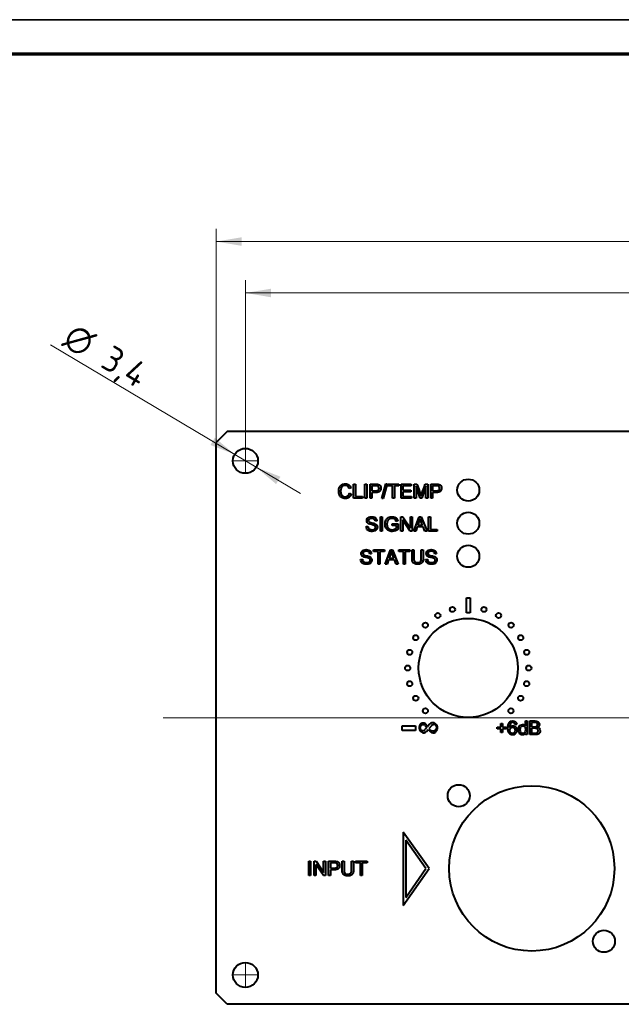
# Model space of a CAD drawing. Header units: millimetres. Extents: x 1 to 420, y -2 to 296.
# Tile 10 of 16: x 175 to 257, y 162 to 296. Entities that reach past the tile are written whole.
import ezdxf
from ezdxf.enums import TextEntityAlignment as Align
from ezdxf.lldxf.tags import DXFTag

# ---------------------------------------------------------------- set-up
doc = ezdxf.new("R2010")
doc.units = ezdxf.units.MM
for name, color, linetype in [('_Translation', 7, 'Continuous'), ('Default', 7, 'Continuous'), ('DV1_Default', 7, 'Continuous'), ('ME001036.00.04', 7, 'Continuous'), ('ME001037.00.00', 7, 'Continuous'), ('Predefinito', 7, 'Continuous')]:
    doc.layers.add(name, color=color, linetype=linetype)
doc.styles.add('SEACAD_Solid_Edge_ISO', font='txt')
doc.styles.add('SEACAD_Solid_Edge_ISO1_SymbolsI', font='semeci1.ttf')
doc.styles.add('SEACAD_Solid_Edge_ISOI', font='seisoi.ttf')
tags = doc.linetypes.add('CENTER2', pattern=[28.575, 19.05, -3.175, 3.175, -3.175]).pattern_tags.tags
tags[10:11] = [DXFTag(74, 4), DXFTag(75, 0), DXFTag(340, '0'), DXFTag(46, 0.0), DXFTag(50, 0.0), DXFTag(44, 0.0), DXFTag(45, 0.0)]
tags[8:9] = [DXFTag(74, 4), DXFTag(75, 0), DXFTag(340, '0'), DXFTag(46, 0.0), DXFTag(50, 0.0), DXFTag(44, 0.0), DXFTag(45, 0.0)]
tags[6:7] = [DXFTag(74, 4), DXFTag(75, 0), DXFTag(340, '0'), DXFTag(46, 0.0), DXFTag(50, 0.0), DXFTag(44, 0.0), DXFTag(45, 0.0)]
tags[4:5] = [DXFTag(74, 4), DXFTag(75, 0), DXFTag(340, '0'), DXFTag(46, 0.0), DXFTag(50, 0.0), DXFTag(44, 0.0), DXFTag(45, 0.0)]
doc.dimstyles.new('ISO', dxfattribs={"dimtxt": 3.5, "dimasz": 3.5, "dimexe": 1.75, "dimexo": 0, "dimgap": 0.875, "dimtad": 1, "dimtxsty": 'SEACAD_Solid_Edge_ISO', "dimblk1": '_SE_FILLED', "dimblk2": '_SE_FILLED', "dimsah": 1, "dimcen": 1.75, "dimadec": 1, "dimazin": 0, "dimtfac": 0.5, "dimtdec": 3, "dimtmove": 0, "dimatfit": 3, "dimfxl": 1, "dimarcsym": 0})

# ---------------------------------------------------------------- blocks, each defined once
blk = doc.blocks.new('SE')
at = {"layer": 'DV1_Default', "color": 7, "linetype": 'CENTER2', "lineweight": 18}
for p, q in [((205.46, 237.94), (205.46, 234.44)), ((207.21, 236.19), (203.71, 236.19)), ((194.27, 201.19), (331.97, 201.19)), ((205.46, 167.94), (205.46, 164.44)), ((207.21, 166.19), (203.71, 166.19))]:
    blk.add_line(p, q, dxfattribs=at)
at = {"layer": 'ME001036.00.04', "color": 7, "linetype": 'Continuous', "lineweight": 40}
for p, q in [((202.96, 240.19), (201.46, 238.69)), ((325.96, 240.19), (202.96, 240.19)), ((201.46, 163.69), (201.46, 238.69)), ((202.96, 162.19), (201.46, 163.69)), ((325.96, 162.19), (202.96, 162.19))]:
    blk.add_line(p, q, dxfattribs=at)
for centre, radius in [((205.46, 236.19), 1.7), ((235.8, 232.2), 1.5), ((235.8, 227.7), 1.5), ((235.8, 223.2), 1.5), ((235.8, 207.99), 6.75), ((234.51, 190.59), 1.5), ((244.46, 180.69), 11.25), ((254.28, 170.77), 1.5), ((205.46, 166.19), 1.7)]:
    blk.add_circle(centre, radius, dxfattribs=at)
at = {"layer": 'ME001037.00.00', "color": 7, "linetype": 'Continuous', "lineweight": 40}
for p, q in [((219.84, 232.5), (219.59, 232.44)), ((220.18, 231.09), (220.18, 233.03)), ((220.18, 233.03), (220.43, 233.03)), ((220.43, 233.03), (220.43, 231.32)), ((221.73, 231.09), (221.73, 233.03)), ((221.73, 233.03), (221.99, 233.03)), ((221.99, 233.03), (221.99, 231.09)), ((222.44, 231.09), (222.44, 233.03)), ((222.69, 232.8), (222.69, 232.11)), ((224.03, 231.06), (224.59, 233.06)), ((224.78, 233.06), (224.23, 231.06)), ((224.59, 233.06), (224.78, 233.06)), ((224.85, 232.8), (224.85, 233.03)), ((224.85, 233.03), (226.37, 233.03)), ((225.48, 232.8), (224.85, 232.8)), ((225.48, 231.09), (225.48, 232.8)), ((226.37, 232.8), (225.74, 232.8)), ((225.74, 232.8), (225.74, 231.09)), ((226.37, 233.03), (226.37, 232.8)), ((226.65, 231.09), (226.65, 233.03)), ((226.65, 233.03), (228.05, 233.03)), ((228.05, 232.8), (226.91, 232.8)), ((226.91, 232.8), (226.91, 232.21)), ((226.91, 232.21), (227.97, 232.21)), ((227.97, 231.98), (226.91, 231.98)), ((226.91, 231.98), (226.91, 231.32)), ((227.97, 232.21), (227.97, 231.98)), ((228.05, 233.03), (228.05, 232.8)), ((228.44, 231.09), (228.44, 233.03)), ((228.44, 233.03), (228.82, 233.03)), ((229.25, 231.09), (228.69, 232.74)), ((228.69, 232.74), (228.69, 231.09)), ((230.04, 232.72), (229.47, 231.09)), ((229.95, 233.03), (230.29, 233.03)), ((230.04, 231.09), (230.04, 232.72)), ((230.29, 233.03), (230.29, 231.09)), ((230.7, 231.09), (230.7, 233.03)), ((230.95, 232.8), (230.95, 232.11)), ((219.61, 231.77), (219.87, 231.71)), ((221.39, 231.09), (220.18, 231.09)), ((220.43, 231.32), (221.39, 231.32)), ((221.39, 231.32), (221.39, 231.09)), ((221.99, 231.09), (221.73, 231.09)), ((222.69, 231.09), (222.44, 231.09)), ((222.69, 231.88), (222.69, 231.09)), ((224.23, 231.06), (224.03, 231.06)), ((225.74, 231.09), (225.48, 231.09)), ((228.09, 231.09), (226.65, 231.09)), ((226.91, 231.32), (228.09, 231.32)), ((228.09, 231.32), (228.09, 231.09)), ((228.69, 231.09), (228.44, 231.09)), ((229.47, 231.09), (229.25, 231.09)), ((230.29, 231.09), (230.04, 231.09)), ((230.95, 231.09), (230.7, 231.09)), ((230.95, 231.88), (230.95, 231.09)), ((223.37, 228), (223.13, 227.99)), ((223.83, 226.61), (223.83, 228.55)), ((223.83, 228.55), (224.08, 228.55)), ((224.08, 228.55), (224.08, 226.61)), ((226.23, 228.01), (226, 227.94)), ((226.63, 226.61), (226.63, 228.55)), ((226.63, 228.55), (226.9, 228.55)), ((227.9, 226.61), (226.88, 228.14)), ((226.88, 228.14), (226.88, 226.61)), ((226.9, 228.55), (227.92, 227.03)), ((227.92, 227.03), (227.92, 228.55)), ((227.92, 228.55), (228.16, 228.55)), ((228.16, 228.55), (228.16, 226.61)), ((228.38, 226.61), (229.12, 228.55)), ((229.12, 228.55), (229.4, 228.55)), ((229.4, 228.55), (230.19, 226.61)), ((230.39, 226.61), (230.39, 228.55)), ((230.39, 228.55), (230.64, 228.55)), ((230.64, 228.55), (230.64, 226.84)), ((221.9, 227.24), (222.14, 227.26)), ((224.08, 226.61), (223.83, 226.61)), ((225.44, 227.37), (225.44, 227.6)), ((225.44, 227.6), (226.26, 227.6)), ((226.01, 227.37), (225.44, 227.37)), ((226.01, 227.01), (226.01, 227.37)), ((226.26, 227.6), (226.26, 226.88)), ((226.88, 226.61), (226.63, 226.61)), ((228.16, 226.61), (227.9, 226.61)), ((228.65, 226.61), (228.38, 226.61)), ((228.86, 227.2), (228.65, 226.61)), ((229.67, 227.2), (228.86, 227.2)), ((228.94, 227.41), (229.59, 227.41)), ((229.9, 226.61), (229.67, 227.2)), ((230.19, 226.61), (229.9, 226.61)), ((231.59, 226.61), (230.39, 226.61)), ((230.64, 226.84), (231.59, 226.84)), ((231.59, 226.84), (231.59, 226.61)), ((222.89, 223.84), (222.89, 224.07)), ((222.89, 224.07), (224.42, 224.07)), ((224.42, 224.07), (224.42, 223.84)), ((224.47, 222.13), (225.21, 224.07)), ((225.21, 224.07), (225.5, 224.07)), ((225.5, 224.07), (226.28, 222.13)), ((226.34, 223.84), (226.34, 224.07)), ((226.34, 224.07), (227.87, 224.07)), ((227.87, 224.07), (227.87, 223.84)), ((228.15, 224.07), (228.4, 224.07)), ((229.41, 224.07), (229.66, 224.07)), ((221.14, 222.76), (221.39, 222.78)), ((222.62, 223.52), (222.38, 223.51)), ((223.53, 223.84), (222.89, 223.84)), ((223.53, 222.13), (223.53, 223.84)), ((224.42, 223.84), (223.78, 223.84)), ((223.78, 223.84), (223.78, 222.13)), ((224.95, 222.72), (224.74, 222.13)), ((225.77, 222.72), (224.95, 222.72)), ((225.03, 222.93), (225.68, 222.93)), ((225.99, 222.13), (225.77, 222.72)), ((226.98, 223.84), (226.34, 223.84)), ((226.98, 222.13), (226.98, 223.84)), ((227.87, 223.84), (227.23, 223.84)), ((227.23, 223.84), (227.23, 222.13)), ((230, 222.76), (230.24, 222.78)), ((231.48, 223.52), (231.24, 223.51)), ((223.78, 222.13), (223.53, 222.13)), ((224.74, 222.13), (224.47, 222.13)), ((226.28, 222.13), (225.99, 222.13)), ((227.23, 222.13), (226.98, 222.13)), ((235.55, 215.49), (235.55, 217.55)), ((235.55, 217.55), (236.07, 217.55)), ((236.07, 217.55), (236.07, 215.49)), ((236.07, 215.49), (235.55, 215.49)), ((226.81, 200.1), (228.64, 200.1)), ((226.81, 199.46), (226.81, 200.1)), ((228.64, 200.1), (228.64, 199.46)), ((229.91, 200.15), (230.18, 199.9)), ((230.18, 199.9), (229.95, 199.6)), ((230.25, 199.99), (230.04, 200.29)), ((230.48, 200.28), (230.25, 199.99)), ((230.8, 200.13), (230.42, 199.71)), ((239.72, 199.71), (239.72, 199.93)), ((239.72, 199.93), (240.24, 199.93)), ((240.24, 199.93), (240.24, 200.44)), ((240.24, 200.44), (240.45, 200.44)), ((240.45, 200.44), (240.45, 199.93)), ((240.45, 199.93), (240.96, 199.93)), ((240.96, 199.93), (240.96, 199.71)), ((242.4, 200.31), (242.17, 200.29)), ((243.59, 200.1), (243.59, 200.77)), ((243.59, 200.77), (243.81, 200.77)), ((243.81, 200.77), (243.81, 198.91)), ((244.19, 198.91), (244.19, 200.77)), ((244.43, 200.55), (244.43, 199.99)), ((244.43, 199.77), (244.43, 199.13)), ((228.64, 199.46), (226.81, 199.46)), ((230.1, 199.35), (230.36, 199.62)), ((230.36, 199.62), (230.63, 199.32)), ((240.24, 199.71), (239.72, 199.71)), ((240.24, 199.2), (240.24, 199.71)), ((240.45, 199.2), (240.24, 199.2)), ((240.96, 199.71), (240.45, 199.71)), ((240.45, 199.71), (240.45, 199.2)), ((243.6, 198.91), (243.6, 199.08)), ((243.81, 198.91), (243.6, 198.91)), ((230.46, 180.69), (226.94, 185.65)), ((226.94, 185.65), (226.94, 175.63)), ((227.29, 184.55), (227.29, 176.75)), ((230.03, 180.69), (227.29, 184.55)), ((214.08, 181.67), (214.34, 181.67)), ((214.08, 179.71), (214.08, 181.67)), ((214.34, 181.67), (214.34, 179.71)), ((214.8, 179.71), (214.8, 181.67)), ((214.8, 181.67), (215.07, 181.67)), ((216.09, 179.71), (215.05, 181.25)), ((215.05, 181.25), (215.05, 179.71)), ((215.07, 181.67), (216.11, 180.13)), ((216.11, 180.13), (216.11, 181.67)), ((216.11, 181.67), (216.36, 181.67)), ((216.36, 181.67), (216.36, 179.71)), ((216.79, 179.71), (216.79, 181.67)), ((217.05, 181.44), (217.05, 180.73)), ((218.63, 181.67), (218.89, 181.67)), ((219.92, 181.67), (220.18, 181.67)), ((220.46, 181.44), (220.46, 181.67)), ((220.46, 181.67), (222.02, 181.67)), ((221.11, 181.44), (220.46, 181.44)), ((221.11, 179.71), (221.11, 181.44)), ((222.02, 181.44), (221.37, 181.44)), ((221.37, 181.44), (221.37, 179.71)), ((222.02, 181.67), (222.02, 181.44)), ((214.34, 179.71), (214.08, 179.71)), ((215.05, 179.71), (214.8, 179.71)), ((216.36, 179.71), (216.09, 179.71)), ((217.05, 179.71), (216.79, 179.71)), ((217.05, 180.5), (217.05, 179.71)), ((221.37, 179.71), (221.11, 179.71)), ((226.94, 175.63), (230.46, 180.69)), ((227.29, 176.75), (230.03, 180.69))]:
    blk.add_line(p, q, dxfattribs=at)
for centre in [(233.65, 215.96), (237.94, 215.96), (231.66, 215.13), (239.93, 215.13), (229.96, 213.82), (241.64, 213.82), (228.65, 212.11), (242.95, 212.11), (227.83, 210.12), (243.77, 210.12), (227.55, 207.98), (244.05, 207.98), (227.83, 205.85), (243.76, 205.85), (228.66, 203.86), (242.94, 203.86), (229.97, 202.15), (241.62, 202.15)]:
    blk.add_circle(centre, 0.35, dxfattribs=at)
for centre, radius, start, end in [((229.82, 199.85), 0.699, 130.9303, 240.1995), ((229.63, 199.86), 0.402, 47.276, 321.023), ((229.66, 200.03), 0.462, 35.1435, 130.9303), ((230.97, 199.91), 0.622, 30.6813, 142.8355), ((231.11, 199.86), 0.415, 282.0444, 138.4094), ((230.87, 199.85), 0.737, 308.0832, 30.6813), ((229.72, 199.67), 0.499, 240.1995, 319.5064), ((231.03, 200.23), 0.8, 220.8776, 282.0444), ((231.01, 199.67), 0.515, 222.9012, 308.0832)]:
    blk.add_arc(centre, radius, start, end, dxfattribs=at)
for points, knots in [([(219.87, 231.71), (219.82, 231.5), (219.72, 231.34), (219.44, 231.12), (219.27, 231.06), (218.86, 231.06), (218.69, 231.1), (218.56, 231.19), (218.43, 231.27), (218.33, 231.4), (218.26, 231.56), (218.19, 231.72), (218.16, 231.89), (218.16, 232.28), (218.2, 232.45), (218.28, 232.6), (218.35, 232.75), (218.46, 232.87), (218.6, 232.94), (218.75, 233.02), (218.9, 233.06), (219.27, 233.06), (219.43, 233.01), (219.56, 232.91), (219.69, 232.81), (219.78, 232.68), (219.84, 232.5)], [0, 0, 0, 0, 0.104376, 0.104376, 0.208752, 0.208752, 0.317142, 0.317142, 0.317142, 0.409738, 0.409738, 0.409738, 0.508627, 0.508627, 0.616505, 0.616505, 0.616505, 0.708763, 0.708763, 0.708763, 0.799096, 0.799096, 0.902432, 0.902432, 0.902432, 1, 1, 1, 1]), ([(219.59, 232.44), (219.54, 232.58), (219.48, 232.68), (219.39, 232.75), (219.31, 232.81), (219.2, 232.84), (218.92, 232.84), (218.8, 232.81), (218.7, 232.74), (218.6, 232.67), (218.53, 232.57), (218.49, 232.45), (218.45, 232.33), (218.42, 232.21), (218.42, 231.91), (218.45, 231.77), (218.5, 231.65), (218.54, 231.52), (218.62, 231.43), (218.72, 231.37), (218.82, 231.31), (218.93, 231.28), (219.19, 231.28), (219.31, 231.32), (219.51, 231.49), (219.58, 231.61), (219.61, 231.77)], [0, 0, 0, 0, 0.096945, 0.096945, 0.096945, 0.187413, 0.187413, 0.290421, 0.290421, 0.290421, 0.385578, 0.385578, 0.385578, 0.479008, 0.479008, 0.599806, 0.599806, 0.599806, 0.694434, 0.694434, 0.694434, 0.783273, 0.783273, 0.891636, 0.891636, 1, 1, 1, 1]), ([(222.44, 233.03), (222.68, 233.03), (222.93, 233.03), (223.17, 233.03), (223.3, 233.03), (223.4, 233.02), (223.46, 233.01), (223.56, 233), (223.64, 232.97), (223.7, 232.92), (223.77, 232.88), (223.82, 232.81), (223.86, 232.73), (223.9, 232.65), (223.92, 232.57), (223.92, 232.3), (223.86, 232.17), (223.76, 232.05), (223.65, 231.94), (223.47, 231.88), (223.19, 231.88), (223.03, 231.88), (222.86, 231.88), (222.69, 231.88)], [0, 0, 0, 0, 0.216671, 0.216671, 0.216671, 0.304591, 0.304591, 0.304591, 0.381079, 0.381079, 0.381079, 0.454164, 0.454164, 0.454164, 0.534316, 0.534316, 0.671108, 0.671108, 0.671108, 0.852286, 0.852286, 0.852286, 1, 1, 1, 1]), ([(222.69, 232.11), (222.86, 232.11), (223.03, 232.11), (223.19, 232.11), (223.36, 232.11), (223.48, 232.14), (223.62, 232.26), (223.65, 232.35), (223.65, 232.54), (223.63, 232.61), (223.55, 232.73), (223.5, 232.77), (223.43, 232.79), (223.39, 232.8), (223.31, 232.8), (223.19, 232.8), (223.02, 232.8), (222.86, 232.8), (222.69, 232.8)], [0, 0, 0, 0, 0.215356, 0.215356, 0.215356, 0.351088, 0.351088, 0.48682, 0.48682, 0.585109, 0.585109, 0.683398, 0.683398, 0.683398, 0.786821, 0.786821, 0.786821, 1, 1, 1, 1]), ([(228.82, 233.03), (228.98, 232.57), (229.13, 232.12), (229.28, 231.66), (229.33, 231.53), (229.36, 231.44), (229.38, 231.37)], [0, 0, 0, 0, 0.827142, 0.827142, 0.827142, 1, 1, 1, 1]), ([(229.38, 231.37), (229.4, 231.44), (229.43, 231.55), (229.48, 231.68), (229.63, 232.13), (229.79, 232.58), (229.95, 233.03)], [0, 0, 0, 0, 0.186647, 0.186647, 0.186647, 1, 1, 1, 1]), ([(230.7, 233.03), (230.94, 233.03), (231.19, 233.03), (231.43, 233.03), (231.56, 233.03), (231.66, 233.02), (231.72, 233.01), (231.82, 233), (231.9, 232.97), (231.96, 232.92), (232.02, 232.87), (232.08, 232.81), (232.12, 232.73), (232.16, 232.65), (232.17, 232.57), (232.17, 232.3), (232.12, 232.17), (232.02, 232.05), (231.91, 231.94), (231.72, 231.88), (231.45, 231.88), (231.28, 231.88), (231.12, 231.88), (230.95, 231.88)], [0, 0, 0, 0, 0.216758, 0.216758, 0.216758, 0.304715, 0.304715, 0.304715, 0.381242, 0.381242, 0.381242, 0.454329, 0.454329, 0.454329, 0.534512, 0.534512, 0.671359, 0.671359, 0.671359, 0.852609, 0.852609, 0.852609, 1, 1, 1, 1]), ([(230.95, 232.11), (231.12, 232.11), (231.29, 232.11), (231.45, 232.11), (231.62, 232.11), (231.74, 232.14), (231.88, 232.26), (231.91, 232.35), (231.91, 232.54), (231.89, 232.61), (231.85, 232.67), (231.81, 232.73), (231.76, 232.77), (231.69, 232.79), (231.65, 232.8), (231.57, 232.8), (231.45, 232.8), (231.28, 232.8), (231.12, 232.8), (230.95, 232.8)], [0, 0, 0, 0, 0.215043, 0.215043, 0.215043, 0.354917, 0.354917, 0.494791, 0.494791, 0.596079, 0.596079, 0.596079, 0.683597, 0.683597, 0.683597, 0.786582, 0.786582, 0.786582, 1, 1, 1, 1]), ([(223.13, 227.99), (223.11, 228.11), (223.07, 228.2), (222.92, 228.32), (222.8, 228.35), (222.5, 228.35), (222.39, 228.32), (222.25, 228.21), (222.21, 228.14), (222.21, 227.99), (222.24, 227.94), (222.29, 227.89), (222.34, 227.85), (222.46, 227.8), (222.67, 227.75), (222.88, 227.71), (223.02, 227.67), (223.1, 227.63), (223.21, 227.58), (223.3, 227.51), (223.35, 227.43), (223.4, 227.35), (223.43, 227.26), (223.43, 227.06), (223.4, 226.96), (223.34, 226.87), (223.28, 226.78), (223.2, 226.71), (223.09, 226.66), (222.98, 226.61), (222.86, 226.58), (222.54, 226.58), (222.4, 226.61), (222.28, 226.66), (222.16, 226.71), (222.07, 226.79), (222, 226.89), (221.93, 226.99), (221.9, 227.11), (221.9, 227.24)], [0, 0, 0, 0, 0.056769, 0.056769, 0.113538, 0.113538, 0.172775, 0.172775, 0.232012, 0.232012, 0.283606, 0.283606, 0.283606, 0.363622, 0.363622, 0.363622, 0.450452, 0.450452, 0.450452, 0.513278, 0.513278, 0.513278, 0.571829, 0.571829, 0.629657, 0.629657, 0.629657, 0.695036, 0.695036, 0.695036, 0.766653, 0.766653, 0.85701, 0.85701, 0.85701, 0.928247, 0.928247, 0.928247, 1, 1, 1, 1]), ([(222.14, 227.26), (222.15, 227.16), (222.17, 227.08), (222.22, 227.02), (222.26, 226.96), (222.32, 226.91), (222.5, 226.83), (222.6, 226.81), (222.8, 226.81), (222.89, 226.82), (222.96, 226.85), (223.04, 226.88), (223.09, 226.92), (223.13, 226.97), (223.17, 227.02), (223.18, 227.08), (223.18, 227.2), (223.17, 227.25), (223.13, 227.3), (223.1, 227.34), (223.04, 227.38), (222.96, 227.41), (222.91, 227.43), (222.79, 227.46), (222.61, 227.5), (222.44, 227.55), (222.31, 227.59), (222.24, 227.63), (222.15, 227.67), (222.08, 227.73), (222.03, 227.81), (221.99, 227.88), (221.97, 227.96), (221.97, 228.14), (222, 228.24), (222.05, 228.32), (222.1, 228.41), (222.19, 228.47), (222.29, 228.51), (222.4, 228.56), (222.52, 228.58), (222.79, 228.58), (222.92, 228.56), (223.13, 228.47), (223.22, 228.4), (223.28, 228.31), (223.34, 228.22), (223.37, 228.12), (223.37, 228)], [0, 0, 0, 0, 0.049729, 0.049729, 0.049729, 0.104909, 0.104909, 0.160088, 0.160088, 0.209425, 0.209425, 0.209425, 0.249942, 0.249942, 0.249942, 0.283575, 0.283575, 0.317939, 0.317939, 0.317939, 0.358887, 0.358887, 0.358887, 0.428485, 0.428485, 0.428485, 0.505039, 0.505039, 0.505039, 0.559065, 0.559065, 0.559065, 0.609561, 0.609561, 0.66518, 0.66518, 0.66518, 0.726602, 0.726602, 0.726602, 0.792414, 0.792414, 0.864743, 0.864743, 0.937072, 0.937072, 0.937072, 1, 1, 1, 1]), ([(226.26, 226.88), (226.14, 226.78), (226.01, 226.71), (225.74, 226.61), (225.6, 226.58), (225.27, 226.58), (225.1, 226.62), (224.79, 226.78), (224.67, 226.9), (224.51, 227.21), (224.47, 227.38), (224.47, 227.76), (224.51, 227.94), (224.59, 228.1), (224.67, 228.26), (224.78, 228.38), (224.93, 228.46), (225.08, 228.54), (225.25, 228.58), (225.58, 228.58), (225.71, 228.56), (225.82, 228.51), (225.93, 228.47), (226.02, 228.4), (226.15, 228.24), (226.2, 228.14), (226.23, 228.01)], [0, 0, 0, 0, 0.080249, 0.080249, 0.160499, 0.160499, 0.267741, 0.267741, 0.374984, 0.374984, 0.482226, 0.482226, 0.587295, 0.587295, 0.587295, 0.686455, 0.686455, 0.686455, 0.790991, 0.790991, 0.866258, 0.866258, 0.866258, 0.933129, 0.933129, 1, 1, 1, 1]), ([(226, 227.94), (225.97, 228.04), (225.93, 228.12), (225.89, 228.18), (225.85, 228.23), (225.78, 228.28), (225.71, 228.31), (225.63, 228.35), (225.54, 228.36), (225.44, 228.36), (225.32, 228.37), (225.22, 228.34), (225.14, 228.31), (225.05, 228.27), (224.98, 228.23), (224.88, 228.11), (224.84, 228.05), (224.81, 227.98), (224.76, 227.86), (224.73, 227.73), (224.73, 227.41), (224.76, 227.27), (224.82, 227.15), (224.88, 227.04), (224.97, 226.95), (225.08, 226.89), (225.2, 226.84), (225.32, 226.81), (225.55, 226.81), (225.66, 226.83), (225.77, 226.87), (225.87, 226.92), (225.95, 226.96), (226.01, 227.01)], [0, 0, 0, 0, 0.068479, 0.068479, 0.068479, 0.130193, 0.130193, 0.130193, 0.202984, 0.202984, 0.202984, 0.285412, 0.285412, 0.285412, 0.349286, 0.349286, 0.413159, 0.413159, 0.413159, 0.513415, 0.513415, 0.638735, 0.638735, 0.638735, 0.738007, 0.738007, 0.738007, 0.83826, 0.83826, 0.926237, 0.926237, 0.926237, 1, 1, 1, 1]), ([(229.25, 228.35), (229.22, 228.22), (229.19, 228.1), (229.15, 227.98), (229.08, 227.79), (229.01, 227.6), (228.94, 227.41)], [0, 0, 0, 0, 0.390832, 0.390832, 0.390832, 1, 1, 1, 1]), ([(229.59, 227.41), (229.52, 227.59), (229.46, 227.77), (229.39, 227.95), (229.33, 228.11), (229.29, 228.24), (229.25, 228.35)], [0, 0, 0, 0, 0.571633, 0.571633, 0.571633, 1, 1, 1, 1]), ([(221.39, 222.78), (221.4, 222.68), (221.42, 222.6), (221.47, 222.54), (221.51, 222.47), (221.57, 222.42), (221.66, 222.39), (221.75, 222.35), (221.85, 222.33), (222.05, 222.33), (222.14, 222.34), (222.22, 222.37), (222.29, 222.4), (222.35, 222.44), (222.38, 222.49), (222.42, 222.54), (222.44, 222.6), (222.44, 222.72), (222.42, 222.77), (222.38, 222.82), (222.35, 222.86), (222.29, 222.9), (222.21, 222.93), (222.15, 222.95), (222.04, 222.98), (221.86, 223.02), (221.69, 223.07), (221.56, 223.11), (221.49, 223.15), (221.4, 223.19), (221.33, 223.25), (221.29, 223.33), (221.24, 223.4), (221.22, 223.48), (221.22, 223.66), (221.25, 223.76), (221.3, 223.84), (221.36, 223.93), (221.44, 223.99), (221.54, 224.03), (221.65, 224.08), (221.77, 224.1), (222.04, 224.1), (222.17, 224.08), (222.39, 223.98), (222.47, 223.92), (222.53, 223.83), (222.59, 223.74), (222.62, 223.64), (222.62, 223.52)], [0, 0, 0, 0, 0.049955, 0.049955, 0.049955, 0.098669, 0.098669, 0.098669, 0.157191, 0.157191, 0.209516, 0.209516, 0.209516, 0.250034, 0.250034, 0.250034, 0.283551, 0.283551, 0.317797, 0.317797, 0.317797, 0.358891, 0.358891, 0.358891, 0.428491, 0.428491, 0.428491, 0.505046, 0.505046, 0.505046, 0.559073, 0.559073, 0.559073, 0.609567, 0.609567, 0.665183, 0.665183, 0.665183, 0.726606, 0.726606, 0.726606, 0.792419, 0.792419, 0.864749, 0.864749, 0.937079, 0.937079, 0.937079, 1, 1, 1, 1]), ([(229.66, 224.07), (229.66, 223.7), (229.66, 223.32), (229.66, 222.95), (229.66, 222.76), (229.64, 222.6), (229.6, 222.49), (229.55, 222.37), (229.47, 222.28), (229.36, 222.21), (229.24, 222.14), (229.1, 222.1), (228.73, 222.1), (228.58, 222.13), (228.35, 222.26), (228.27, 222.35), (228.17, 222.58), (228.15, 222.75), (228.15, 222.95), (228.15, 223.32), (228.15, 223.7), (228.15, 224.07)], [0, 0, 0, 0, 0.229369, 0.229369, 0.229369, 0.325952, 0.325952, 0.325952, 0.402495, 0.402495, 0.402495, 0.496975, 0.496975, 0.588198, 0.588198, 0.67942, 0.67942, 0.770643, 0.770643, 0.770643, 1, 1, 1, 1]), ([(228.4, 224.07), (228.4, 223.7), (228.4, 223.33), (228.4, 222.95), (228.4, 222.78), (228.42, 222.66), (228.45, 222.58), (228.48, 222.5), (228.53, 222.44), (228.61, 222.4), (228.68, 222.35), (228.78, 222.33), (229.08, 222.33), (229.21, 222.38), (229.29, 222.46), (229.37, 222.55), (229.41, 222.71), (229.41, 222.95), (229.41, 223.33), (229.41, 223.7), (229.41, 224.07)], [0, 0, 0, 0, 0.272165, 0.272165, 0.272165, 0.364145, 0.364145, 0.364145, 0.425063, 0.425063, 0.425063, 0.490074, 0.490074, 0.60174, 0.60174, 0.60174, 0.727863, 0.727863, 0.727863, 1, 1, 1, 1]), ([(230.24, 222.78), (230.26, 222.68), (230.28, 222.6), (230.32, 222.54), (230.37, 222.48), (230.43, 222.42), (230.52, 222.39), (230.61, 222.35), (230.71, 222.33), (230.91, 222.33), (231, 222.34), (231.07, 222.37), (231.15, 222.4), (231.2, 222.44), (231.24, 222.49), (231.28, 222.54), (231.29, 222.6), (231.29, 222.72), (231.28, 222.77), (231.2, 222.86), (231.15, 222.9), (231.07, 222.93), (231.01, 222.95), (230.9, 222.98), (230.72, 223.02), (230.54, 223.07), (230.42, 223.11), (230.35, 223.15), (230.26, 223.2), (230.19, 223.25), (230.14, 223.33), (230.1, 223.4), (230.08, 223.48), (230.08, 223.66), (230.1, 223.76), (230.22, 223.93), (230.3, 223.99), (230.51, 224.08), (230.63, 224.1), (230.9, 224.1), (231.03, 224.08), (231.13, 224.03), (231.24, 223.99), (231.33, 223.92), (231.39, 223.83), (231.44, 223.74), (231.48, 223.64), (231.48, 223.52)], [0, 0, 0, 0, 0.049959, 0.049959, 0.049959, 0.09867, 0.09867, 0.09867, 0.157066, 0.157066, 0.209278, 0.209278, 0.209278, 0.25, 0.25, 0.25, 0.285845, 0.285845, 0.322469, 0.322469, 0.359093, 0.359093, 0.359093, 0.428453, 0.428453, 0.428453, 0.505014, 0.505014, 0.505014, 0.559048, 0.559048, 0.559048, 0.615984, 0.615984, 0.678696, 0.678696, 0.741408, 0.741408, 0.80412, 0.80412, 0.873041, 0.873041, 0.873041, 0.937075, 0.937075, 0.937075, 1, 1, 1, 1]), ([(222.38, 223.51), (222.36, 223.63), (222.32, 223.72), (222.17, 223.84), (222.06, 223.87), (221.75, 223.87), (221.64, 223.84), (221.5, 223.73), (221.46, 223.66), (221.46, 223.51), (221.49, 223.46), (221.54, 223.41), (221.59, 223.37), (221.72, 223.32), (221.92, 223.27), (222.13, 223.23), (222.27, 223.19), (222.35, 223.15), (222.46, 223.1), (222.55, 223.03), (222.6, 222.95), (222.65, 222.87), (222.68, 222.78), (222.68, 222.58), (222.65, 222.48), (222.59, 222.39), (222.53, 222.3), (222.45, 222.23), (222.34, 222.18), (222.23, 222.13), (222.11, 222.1), (221.79, 222.1), (221.65, 222.13), (221.53, 222.18), (221.41, 222.23), (221.32, 222.31), (221.25, 222.41), (221.18, 222.51), (221.15, 222.63), (221.14, 222.76)], [0, 0, 0, 0, 0.056783, 0.056783, 0.113566, 0.113566, 0.172817, 0.172817, 0.232069, 0.232069, 0.283675, 0.283675, 0.283675, 0.363679, 0.363679, 0.363679, 0.450523, 0.450523, 0.450523, 0.513358, 0.513358, 0.513358, 0.571609, 0.571609, 0.629859, 0.629859, 0.629859, 0.695024, 0.695024, 0.695024, 0.766694, 0.766694, 0.857118, 0.857118, 0.857118, 0.928179, 0.928179, 0.928179, 1, 1, 1, 1]), ([(225.35, 223.87), (225.32, 223.74), (225.28, 223.62), (225.24, 223.5), (225.17, 223.31), (225.1, 223.12), (225.03, 222.93)], [0, 0, 0, 0, 0.391046, 0.391046, 0.391046, 1, 1, 1, 1]), ([(225.68, 222.93), (225.62, 223.11), (225.55, 223.29), (225.48, 223.46), (225.42, 223.63), (225.38, 223.76), (225.35, 223.87)], [0, 0, 0, 0, 0.572052, 0.572052, 0.572052, 1, 1, 1, 1]), ([(231.24, 223.51), (231.22, 223.63), (231.18, 223.72), (231.1, 223.78), (231.03, 223.84), (230.91, 223.87), (230.61, 223.87), (230.5, 223.84), (230.43, 223.79), (230.36, 223.73), (230.32, 223.66), (230.32, 223.51), (230.35, 223.46), (230.4, 223.41), (230.45, 223.37), (230.57, 223.32), (230.78, 223.27), (230.99, 223.23), (231.13, 223.19), (231.21, 223.15), (231.32, 223.1), (231.41, 223.03), (231.51, 222.87), (231.54, 222.78), (231.54, 222.58), (231.51, 222.48), (231.45, 222.39), (231.39, 222.3), (231.31, 222.23), (231.2, 222.18), (231.09, 222.13), (230.96, 222.1), (230.65, 222.1), (230.51, 222.13), (230.39, 222.18), (230.27, 222.23), (230.18, 222.31), (230.11, 222.41), (230.04, 222.51), (230.01, 222.63), (230, 222.76)], [0, 0, 0, 0, 0.061136, 0.061136, 0.061136, 0.129075, 0.129075, 0.199376, 0.199376, 0.199376, 0.244334, 0.244334, 0.283491, 0.283491, 0.283491, 0.363751, 0.363751, 0.363751, 0.450588, 0.450588, 0.450588, 0.510365, 0.510365, 0.570142, 0.570142, 0.629918, 0.629918, 0.629918, 0.69529, 0.69529, 0.69529, 0.766546, 0.766546, 0.857116, 0.857116, 0.857116, 0.92818, 0.92818, 0.92818, 1, 1, 1, 1]), ([(241.42, 199.87), (241.48, 199.95), (241.54, 200.01), (241.63, 200.05), (241.7, 200.09), (241.79, 200.11), (242.03, 200.11), (242.16, 200.06), (242.27, 199.95), (242.37, 199.83), (242.43, 199.69), (242.43, 199.39), (242.4, 199.29), (242.35, 199.19), (242.3, 199.09), (242.23, 199.01), (242.14, 198.96), (242.06, 198.9), (241.96, 198.88), (241.65, 198.88), (241.5, 198.95), (241.38, 199.09), (241.26, 199.23), (241.19, 199.46), (241.19, 200.14), (241.26, 200.4), (241.39, 200.56), (241.51, 200.7), (241.67, 200.78), (242.01, 200.78), (242.13, 200.73), (242.32, 200.57), (242.38, 200.46), (242.4, 200.31)], [0, 0, 0, 0, 0.048061, 0.048061, 0.048061, 0.091377, 0.091377, 0.168109, 0.168109, 0.168109, 0.25228, 0.25228, 0.30761, 0.30761, 0.30761, 0.361753, 0.361753, 0.361753, 0.415265, 0.415265, 0.506829, 0.506829, 0.506829, 0.633001, 0.633001, 0.773788, 0.773788, 0.773788, 0.864387, 0.864387, 0.932193, 0.932193, 1, 1, 1, 1]), ([(242.17, 200.29), (242.15, 200.38), (242.12, 200.45), (242.08, 200.49), (242.02, 200.56), (241.94, 200.59), (241.78, 200.59), (241.71, 200.57), (241.66, 200.53), (241.59, 200.47), (241.53, 200.4), (241.45, 200.2), (241.42, 200.05), (241.42, 199.87)], [0, 0, 0, 0, 0.15293, 0.15293, 0.15293, 0.337411, 0.337411, 0.484498, 0.484498, 0.484498, 0.742249, 0.742249, 1, 1, 1, 1]), ([(241.46, 199.51), (241.46, 199.43), (241.47, 199.36), (241.54, 199.21), (241.59, 199.16), (241.71, 199.08), (241.77, 199.06), (241.84, 199.06), (241.94, 199.07), (242.02, 199.1), (242.09, 199.18), (242.16, 199.26), (242.19, 199.36), (242.19, 199.63), (242.16, 199.73), (242.02, 199.88), (241.94, 199.91), (241.73, 199.91), (241.64, 199.88), (241.57, 199.8), (241.49, 199.73), (241.46, 199.63), (241.46, 199.51)], [0, 0, 0, 0, 0.086654, 0.086654, 0.173307, 0.173307, 0.259961, 0.259961, 0.259961, 0.373483, 0.373483, 0.373483, 0.50316, 0.50316, 0.628034, 0.628034, 0.752909, 0.752909, 0.873427, 0.873427, 0.873427, 1, 1, 1, 1]), ([(243.6, 199.08), (243.51, 198.94), (243.39, 198.88), (243.11, 198.88), (243.01, 198.91), (242.92, 198.96), (242.83, 199.02), (242.76, 199.11), (242.71, 199.21), (242.66, 199.32), (242.63, 199.44), (242.63, 199.72), (242.66, 199.84), (242.7, 199.95), (242.75, 200.06), (242.82, 200.14), (243, 200.26), (243.1, 200.29), (243.29, 200.29), (243.36, 200.27), (243.43, 200.24), (243.49, 200.2), (243.55, 200.16), (243.59, 200.1)], [0, 0, 0, 0, 0.157349, 0.157349, 0.260682, 0.260682, 0.260682, 0.373438, 0.373438, 0.373438, 0.503005, 0.503005, 0.630239, 0.630239, 0.630239, 0.738834, 0.738834, 0.847429, 0.847429, 0.92918, 0.92918, 0.92918, 1, 1, 1, 1]), ([(242.87, 199.58), (242.87, 199.41), (242.91, 199.28), (243.05, 199.11), (243.14, 199.06), (243.24, 199.06), (243.34, 199.07), (243.43, 199.1), (243.5, 199.19), (243.57, 199.27), (243.6, 199.39), (243.6, 199.75), (243.57, 199.88), (243.49, 199.97), (243.42, 200.06), (243.34, 200.1), (243.23, 200.1), (243.13, 200.1), (243.04, 200.06), (242.97, 199.98), (242.91, 199.89), (242.87, 199.76), (242.87, 199.58)], [0, 0, 0, 0, 0.124926, 0.124926, 0.249853, 0.249853, 0.249853, 0.353132, 0.353132, 0.353132, 0.490683, 0.490683, 0.643518, 0.643518, 0.643518, 0.750681, 0.750681, 0.750681, 0.854222, 0.854222, 0.854222, 1, 1, 1, 1]), ([(244.19, 200.77), (244.42, 200.77), (244.65, 200.77), (244.89, 200.77), (245.03, 200.77), (245.14, 200.75), (245.23, 200.71), (245.31, 200.68), (245.38, 200.62), (245.43, 200.54), (245.48, 200.46), (245.5, 200.38), (245.5, 200.21), (245.48, 200.14), (245.39, 200), (245.33, 199.94), (245.24, 199.9)], [0, 0, 0, 0, 0.3355, 0.3355, 0.3355, 0.503847, 0.503847, 0.503847, 0.634447, 0.634447, 0.634447, 0.762483, 0.762483, 0.881242, 0.881242, 1, 1, 1, 1]), ([(245.24, 199.9), (245.36, 199.87), (245.44, 199.81), (245.5, 199.73), (245.57, 199.65), (245.59, 199.56), (245.59, 199.36), (245.58, 199.28), (245.54, 199.2), (245.5, 199.13), (245.46, 199.07), (245.4, 199.03), (245.35, 198.99), (245.28, 198.96), (245.2, 198.94), (245.12, 198.92), (245.02, 198.91), (244.9, 198.91), (244.66, 198.91), (244.43, 198.91), (244.19, 198.91)], [0, 0, 0, 0, 0.135495, 0.135495, 0.135495, 0.266778, 0.266778, 0.373916, 0.373916, 0.373916, 0.469572, 0.469572, 0.469572, 0.566197, 0.566197, 0.566197, 0.69598, 0.69598, 0.69598, 1, 1, 1, 1]), ([(244.43, 199.99), (244.57, 199.99), (244.7, 199.99), (244.84, 199.99), (244.95, 199.99), (245.02, 199.99), (245.07, 200.01), (245.13, 200.03), (245.18, 200.06), (245.21, 200.1), (245.24, 200.15), (245.26, 200.2), (245.26, 200.33), (245.25, 200.38), (245.22, 200.43), (245.19, 200.48), (245.15, 200.51), (245.09, 200.53), (245.03, 200.54), (244.94, 200.55), (244.81, 200.55), (244.68, 200.55), (244.56, 200.55), (244.43, 200.55)], [0, 0, 0, 0, 0.203788, 0.203788, 0.203788, 0.323148, 0.323148, 0.323148, 0.410253, 0.410253, 0.410253, 0.500144, 0.500144, 0.584947, 0.584947, 0.584947, 0.667241, 0.667241, 0.667241, 0.81188, 0.81188, 0.81188, 1, 1, 1, 1]), ([(244.43, 199.13), (244.59, 199.13), (244.74, 199.13), (244.9, 199.13), (244.98, 199.13), (245.03, 199.13), (245.07, 199.13), (245.12, 199.14), (245.17, 199.16), (245.25, 199.21), (245.28, 199.24), (245.3, 199.29), (245.33, 199.33), (245.34, 199.39), (245.34, 199.52), (245.32, 199.58), (245.29, 199.63), (245.25, 199.68), (245.2, 199.72), (245.07, 199.76), (244.98, 199.77), (244.86, 199.77), (244.72, 199.77), (244.58, 199.77), (244.43, 199.77)], [0, 0, 0, 0, 0.21309, 0.21309, 0.21309, 0.290767, 0.290767, 0.290767, 0.358389, 0.358389, 0.426011, 0.426011, 0.426011, 0.501543, 0.501543, 0.589664, 0.589664, 0.589664, 0.695967, 0.695967, 0.802269, 0.802269, 0.802269, 1, 1, 1, 1]), ([(216.79, 181.67), (217.04, 181.67), (217.29, 181.67), (217.53, 181.67), (217.66, 181.67), (217.76, 181.67), (217.83, 181.65), (217.93, 181.64), (218.01, 181.61), (218.08, 181.56), (218.14, 181.52), (218.19, 181.45), (218.23, 181.37), (218.27, 181.29), (218.29, 181.2), (218.29, 180.93), (218.24, 180.79), (218.13, 180.68), (218.03, 180.56), (217.83, 180.5), (217.55, 180.5), (217.39, 180.5), (217.22, 180.5), (217.05, 180.5)], [0, 0, 0, 0, 0.217018, 0.217018, 0.217018, 0.304542, 0.304542, 0.304542, 0.381362, 0.381362, 0.381362, 0.454221, 0.454221, 0.454221, 0.534351, 0.534351, 0.671108, 0.671108, 0.671108, 0.85264, 0.85264, 0.85264, 1, 1, 1, 1]), ([(217.05, 180.73), (217.22, 180.73), (217.39, 180.73), (217.56, 180.73), (217.73, 180.73), (217.85, 180.77), (217.99, 180.89), (218.02, 180.98), (218.02, 181.18), (218, 181.25), (217.96, 181.31), (217.92, 181.37), (217.87, 181.41), (217.8, 181.42), (217.75, 181.44), (217.67, 181.44), (217.55, 181.44), (217.39, 181.44), (217.22, 181.44), (217.05, 181.44)], [0, 0, 0, 0, 0.215571, 0.215571, 0.215571, 0.355228, 0.355228, 0.494885, 0.494885, 0.596015, 0.596015, 0.596015, 0.683077, 0.683077, 0.683077, 0.786601, 0.786601, 0.786601, 1, 1, 1, 1]), ([(220.18, 181.67), (220.18, 181.29), (220.18, 180.92), (220.18, 180.54), (220.18, 180.34), (220.15, 180.18), (220.11, 180.07), (220.07, 179.95), (219.98, 179.85), (219.75, 179.71), (219.6, 179.67), (219.23, 179.67), (219.08, 179.7), (218.96, 179.77), (218.84, 179.83), (218.76, 179.92), (218.71, 180.04), (218.66, 180.16), (218.63, 180.33), (218.63, 180.54), (218.63, 180.92), (218.63, 181.29), (218.63, 181.67)], [0, 0, 0, 0, 0.229161, 0.229161, 0.229161, 0.325775, 0.325775, 0.325775, 0.415775, 0.415775, 0.505774, 0.505774, 0.59267, 0.59267, 0.59267, 0.669455, 0.669455, 0.669455, 0.770846, 0.770846, 0.770846, 1, 1, 1, 1]), ([(218.89, 181.67), (218.89, 181.29), (218.89, 180.92), (218.89, 180.54), (218.89, 180.37), (218.91, 180.24), (218.94, 180.16), (218.97, 180.08), (219.03, 180.02), (219.1, 179.97), (219.18, 179.93), (219.28, 179.91), (219.58, 179.91), (219.71, 179.95), (219.8, 180.04), (219.88, 180.12), (219.92, 180.29), (219.92, 180.54), (219.92, 180.92), (219.92, 181.29), (219.92, 181.67)], [0, 0, 0, 0, 0.272307, 0.272307, 0.272307, 0.36441, 0.36441, 0.36441, 0.424892, 0.424892, 0.424892, 0.489869, 0.489869, 0.601475, 0.601475, 0.601475, 0.727723, 0.727723, 0.727723, 1, 1, 1, 1])]:
    blk.add_open_spline(points, degree=3, knots=knots, dxfattribs=at)
blk = doc.blocks.new('DMBLK26')
at = {"layer": 'Default', "linetype": 'Continuous', "lineweight": 18}
for points in [[(204.96, 266.63), (201.46, 266.05), (204.96, 265.46)], [(323.96, 266.63), (323.96, 265.46), (327.46, 266.05)]]:
    blk.add_hatch(color=7, dxfattribs=at).paths.add_polyline_path(points)
at = {"layer": 'Default', "color": 7, "linetype": 'Continuous', "lineweight": 18}
for p, q in [((201.46, 238.69), (201.46, 267.8)), ((327.46, 238.69), (327.46, 267.8)), ((201.46, 266.05), (327.46, 266.05))]:
    blk.add_line(p, q, dxfattribs=at)
at = {"layer": 'Default', "color": 7, "linetype": 'Continuous', "lineweight": 18, "style": 'SEACAD_Solid_Edge_ISOI'}
blk.add_text('126', height=3.5, dxfattribs=at).set_placement((261.6, 270.42), align=Align.TOP_LEFT)
blk = doc.blocks.new('_SE_FILLED')
at = {"color": 0}
blk.add_line((0, 0), (-1, 0), dxfattribs=at)
blk.add_solid([(0, 0), (-1, -0.1665), (-1, 0.1665), (0, 0)], dxfattribs=at)
blk = doc.blocks.new('DMBLK28')
at = {"layer": 'Default', "linetype": 'Continuous', "lineweight": 18}
for points in [[(208.96, 259.63), (205.46, 259.05), (208.96, 258.46)], [(319.96, 259.63), (319.96, 258.46), (323.46, 259.05)]]:
    blk.add_hatch(color=7, dxfattribs=at).paths.add_polyline_path(points)
at = {"layer": 'Default', "color": 7, "linetype": 'Continuous', "lineweight": 18}
for p, q in [((205.46, 236.19), (205.46, 260.8)), ((323.46, 236.19), (323.46, 260.8)), ((323.46, 259.05), (205.46, 259.05))]:
    blk.add_line(p, q, dxfattribs=at)
at = {"layer": 'Default', "color": 7, "linetype": 'Continuous', "lineweight": 18, "style": 'SEACAD_Solid_Edge_ISOI'}
for s, p in [('118', (261.84, 263.42)), ('=   =', (260.25, 258.17))]:
    blk.add_text(s, height=3.5, dxfattribs=at).set_placement(p, align=Align.TOP_LEFT)
blk = doc.blocks.new('DMBLK31')
at = {"layer": 'Default', "linetype": 'Continuous', "lineweight": 18}
for points in [[(200.69, 238.35), (204, 237.06), (201.29, 239.35)], [(209.63, 233.03), (210.23, 234.03), (206.92, 235.32)]]:
    blk.add_hatch(color=7, dxfattribs=at).paths.add_polyline_path(points)
at = {"layer": 'Default', "color": 7, "linetype": 'Continuous', "lineweight": 18}
for p, q in [((204, 237.06), (178.91, 252)), ((212.94, 231.74), (204, 237.06))]:
    blk.add_line(p, q, dxfattribs=at)
for s, style, p in [('O', 'SEACAD_Solid_Edge_ISO1_SymbolsI', (182.2, 255.13)), ('3,4', 'SEACAD_Solid_Edge_ISOI', (187.35, 252.07))]:
    blk.add_text(s, height=3.5, rotation=329.2333, dxfattribs=dict(at, style=style)).set_placement(p, align=Align.TOP_LEFT)

msp = doc.modelspace()

# ---------------------------------------------------------------- linework, layer by layer
at = {"layer": '_Translation', "color": 7, "linetype": 'Continuous', "lineweight": 70}
msp.add_line((5.345, 291.597), (415.345, 291.597), dxfattribs=at)
at = {"layer": 'Predefinito', "color": 7, "linetype": 'Continuous', "lineweight": 35}
msp.add_line((0.74, 296.257), (420.012, 296.257), dxfattribs=at)

# ---------------------------------------------------------------- block references
at = {"layer": 'Default'}
msp.add_blockref('SE', (0, 0), dxfattribs=at)

# ---------------------------------------------------------------- dimensions: what is measured, and where the dimension line sits
at = {"layer": 'Default', "color": 7, "linetype": 'Continuous', "lineweight": 18}
for base, p1, p2, angle, text, picture, middle in [((201.461, 266.048), (201.461, 238.692), (327.461, 238.692), 0, '\\A1;<>', 'DMBLK26', (264.461, 266.048)), ((323.461, 259.048), (323.461, 236.192), (205.461, 236.192), 180, '\\A1;<>\\X=   =', 'DMBLK28', (264.461, 259.048))]:
    dim = msp.add_linear_dim(base=base, p1=p1, p2=p2, angle=angle, text=text, dimstyle='ISO', dxfattribs=at)
    dim.commit()
    dim.dimension.update_dxf_attribs({"geometry": picture, "text_midpoint": middle, "dimtype": 161})
dim = msp.add_diameter_dim_2p(p1=(206.922, 235.322), p2=(204, 237.062), text='\\A1;<>', dimstyle='ISO', override={"dimtmove": 1, "dimtolj": 1}, dxfattribs=at)
dim.commit()
dim.dimension.update_dxf_attribs({"geometry": 'DMBLK31', "text_midpoint": (190.196, 245.28), "dimtype": 163})

doc.saveas('drawing.dxf')
